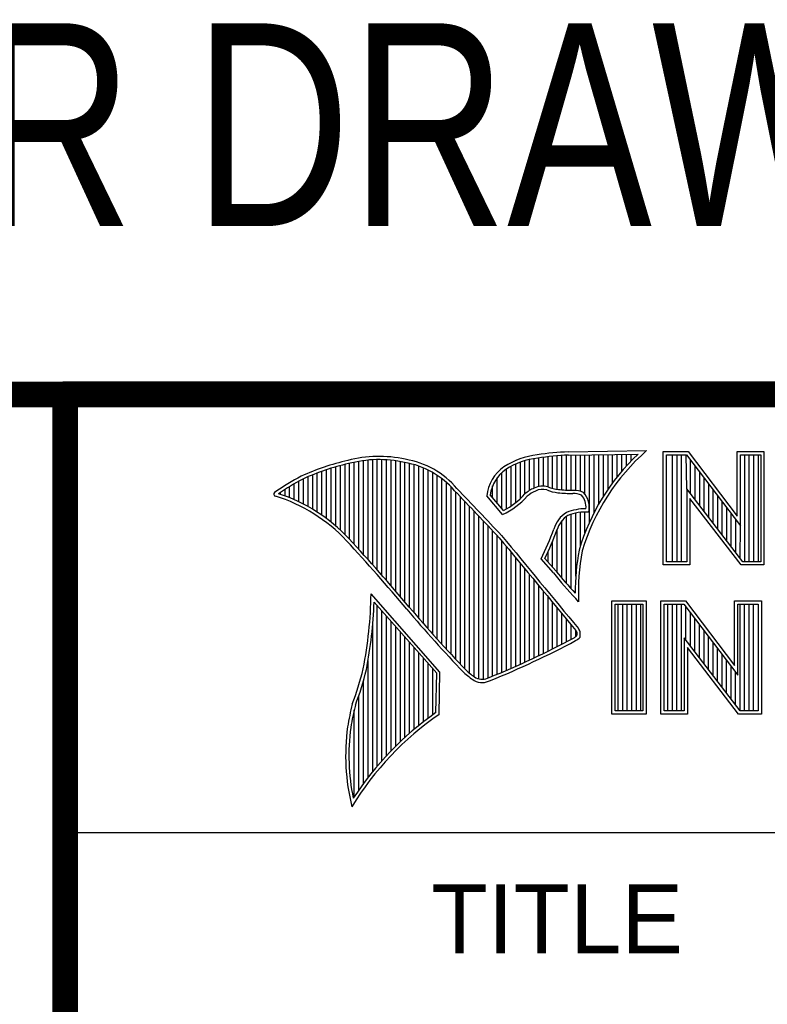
# Model space of a CAD drawing. Header units: inches. Extents: x 0.2 to 16.8, y 0.1 to 10.8.
# Tile 4 of 9: x 13.03 to 13.606, y 1.5 to 2.259. Entities that reach past the tile are written whole.
import ezdxf
from ezdxf.enums import TextEntityAlignment as Align

# ---------------------------------------------------------------- set-up
doc = ezdxf.new("R2010")
doc.units = ezdxf.units.IN
doc.header["$LTSCALE"] = 0.935
doc.header["$MEASUREMENT"] = 0
doc.layers.get('0').update_dxf_attribs({"linetype": 'CONTINUOUS'})
doc.styles.get("Standard").update_dxf_attribs({"font": 'txt', "width": 0.8})

msp = doc.modelspace()

# ---------------------------------------------------------------- linework, layer by layer
at = {"color": 2, "linetype": 'CONTINUOUS'}
for p, q in [((13.06524, 1.96953), (16.74504, 1.96953)), ((13.06524, 1.96953), (13.06524, 0.26053)), ((13.29865, 1.84311), (13.29865, 1.91976)), ((13.30221, 1.83913), (13.30221, 1.92002)), ((13.30576, 1.83512), (13.30576, 1.92013)), ((13.30932, 1.83108), (13.30932, 1.92011)), ((13.31287, 1.82701), (13.31287, 1.91995)), ((13.31643, 1.8229), (13.31643, 1.91964)), ((13.42306, 1.89637), (13.42306, 1.92027)), ((13.42661, 1.89822), (13.42661, 1.92095)), ((13.43017, 1.89946), (13.43017, 1.92144)), ((13.43372, 1.89972), (13.43372, 1.92195)), ((13.43727, 1.89906), (13.43727, 1.9224)), ((13.44083, 1.89795), (13.44083, 1.92278)), ((13.44438, 1.89725), (13.44438, 1.9231)), ((13.44794, 1.89688), (13.44794, 1.92337)), ((13.45149, 1.89664), (13.45149, 1.92357)), ((13.45293, 1.92614), (13.51325, 1.92706)), ((13.453, 1.92364), (13.50667, 1.92446)), ((13.45505, 1.8965), (13.45505, 1.92367)), ((13.4586, 1.89642), (13.4586, 1.92372)), ((13.46216, 1.89573), (13.46216, 1.92378)), ((13.46571, 1.8935), (13.46571, 1.92383)), ((13.46926, 1.87203), (13.46926, 1.92389)), ((13.47282, 1.87938), (13.47282, 1.92394)), ((13.47637, 1.88593), (13.47637, 1.92399)), ((13.47993, 1.89186), (13.47993, 1.92405)), ((13.48348, 1.89728), (13.48348, 1.9241)), ((13.48704, 1.90228), (13.48704, 1.92416)), ((13.49059, 1.90692), (13.49059, 1.92421)), ((13.49415, 1.91125), (13.49415, 1.92427)), ((13.4977, 1.9153), (13.4977, 1.92432)), ((13.50125, 1.9191), (13.50125, 1.92437)), ((13.52607, 1.92627), (13.54513, 1.92627)), ((13.52607, 1.83895), (13.52607, 1.92627)), ((13.5286, 1.92374), (13.54388, 1.92374)), ((13.5286, 1.84148), (13.5286, 1.92374)), ((13.53324, 1.84148), (13.53324, 1.92374)), ((13.53672, 1.84148), (13.53672, 1.92374)), ((13.5402, 1.84148), (13.5402, 1.92374)), ((13.54409, 1.89763), (13.54367, 1.92374)), ((13.54388, 1.92374), (13.58542, 1.86899)), ((13.54513, 1.92627), (13.58289, 1.87651)), ((13.58289, 1.92627), (13.60361, 1.92627)), ((13.58289, 1.87651), (13.58289, 1.92627)), ((13.58542, 1.92374), (13.60109, 1.92374)), ((13.58542, 1.86899), (13.58542, 1.92374)), ((13.58885, 1.84148), (13.58885, 1.92374)), ((13.59233, 1.84148), (13.59233, 1.92374)), ((13.5958, 1.84148), (13.5958, 1.92374)), ((13.59928, 1.84148), (13.59928, 1.92374)), ((13.60109, 1.92374), (13.60109, 1.84148)), ((13.60361, 1.92627), (13.60361, 1.83895)), ((13.26666, 1.87469), (13.26666, 1.91236)), ((13.27022, 1.87195), (13.27022, 1.9135)), ((13.27377, 1.86901), (13.27377, 1.91455)), ((13.27733, 1.86584), (13.27733, 1.91553)), ((13.28088, 1.86243), (13.28088, 1.91642)), ((13.28444, 1.85873), (13.28444, 1.91727)), ((13.28799, 1.85487), (13.28799, 1.91812)), ((13.29154, 1.85098), (13.29154, 1.91881)), ((13.2951, 1.84706), (13.2951, 1.91935)), ((13.31998, 1.81877), (13.31998, 1.91919)), ((13.32353, 1.8146), (13.32353, 1.9186)), ((13.32709, 1.8104), (13.32709, 1.91788)), ((13.33064, 1.80617), (13.33064, 1.91718)), ((13.3342, 1.80197), (13.3342, 1.91628)), ((13.33775, 1.79782), (13.33775, 1.91515)), ((13.34131, 1.79371), (13.34131, 1.91378)), ((13.34486, 1.78966), (13.34486, 1.91216)), ((13.40529, 1.88228), (13.40529, 1.91288)), ((13.40884, 1.88443), (13.40884, 1.91496)), ((13.41239, 1.88698), (13.41239, 1.91671)), ((13.41595, 1.89003), (13.41595, 1.91816)), ((13.4195, 1.89369), (13.4195, 1.91934)), ((13.54715, 1.89365), (13.54715, 1.91943)), ((13.55062, 1.88913), (13.55062, 1.91485)), ((13.24889, 1.8858), (13.24889, 1.90537)), ((13.25245, 1.88389), (13.25245, 1.90695)), ((13.256, 1.88183), (13.256, 1.90844)), ((13.25955, 1.87962), (13.25955, 1.90983)), ((13.26311, 1.87724), (13.26311, 1.91114)), ((13.34841, 1.78565), (13.34841, 1.91026)), ((13.35197, 1.78168), (13.35197, 1.90806)), ((13.35552, 1.77776), (13.35552, 1.90551)), ((13.39818, 1.88658), (13.39818, 1.90616)), ((13.40173, 1.8824), (13.40173, 1.91011)), ((13.5541, 1.88461), (13.5541, 1.91027)), ((13.55757, 1.8801), (13.55757, 1.90569)), ((13.23467, 1.89211), (13.23467, 1.89717)), ((13.23823, 1.89072), (13.23823, 1.89937)), ((13.24178, 1.88921), (13.24178, 1.90148)), ((13.24534, 1.88757), (13.24534, 1.90349)), ((13.35908, 1.77389), (13.35908, 1.90255)), ((13.36263, 1.77005), (13.36263, 1.89912)), ((13.39462, 1.89075), (13.39462, 1.89989)), ((13.58728, 1.84148), (13.54409, 1.89763)), ((13.54409, 1.89763), (13.54409, 1.84148)), ((13.56105, 1.87558), (13.56105, 1.90111)), ((13.23112, 1.89338), (13.23112, 1.89487)), ((13.36619, 1.76626), (13.36619, 1.89522)), ((13.36974, 1.76251), (13.36974, 1.89151)), ((13.40222, 1.87796), (13.39013, 1.89218)), ((13.40289, 1.88104), (13.39274, 1.89296)), ((13.58603, 1.83895), (13.54661, 1.89019)), ((13.54661, 1.89019), (13.54661, 1.83895)), ((13.56452, 1.87106), (13.56452, 1.89653)), ((13.568, 1.86654), (13.568, 1.89195)), ((13.3733, 1.75881), (13.3733, 1.88779)), ((13.37685, 1.75559), (13.37685, 1.88406)), ((13.57147, 1.86202), (13.57147, 1.88737)), ((13.57495, 1.85751), (13.57495, 1.88279)), ((13.3804, 1.75292), (13.3804, 1.88032)), ((13.38396, 1.75121), (13.38396, 1.87658)), ((13.45149, 1.82467), (13.45149, 1.8764)), ((13.45505, 1.82065), (13.45505, 1.87803)), ((13.4586, 1.83026), (13.4586, 1.87896)), ((13.46216, 1.85354), (13.46216, 1.87953)), ((13.46571, 1.8636), (13.46571, 1.87975)), ((13.57843, 1.85299), (13.57843, 1.8782)), ((13.38751, 1.75092), (13.38751, 1.87282)), ((13.39107, 1.7518), (13.39107, 1.86907)), ((13.44438, 1.83308), (13.44438, 1.86652)), ((13.44794, 1.82881), (13.44794, 1.87298)), ((13.5819, 1.84847), (13.5819, 1.87362)), ((13.58538, 1.84395), (13.58542, 1.86899)), ((13.39462, 1.75332), (13.39462, 1.8653)), ((13.39818, 1.75478), (13.39818, 1.86153)), ((13.40173, 1.75627), (13.40173, 1.85744)), ((13.40529, 1.75779), (13.40529, 1.85313)), ((13.44083, 1.83724), (13.44083, 1.85725)), ((13.40884, 1.75933), (13.40884, 1.84883)), ((13.41239, 1.76089), (13.41239, 1.84452)), ((13.44327, 1.83444), (13.4349, 1.84404)), ((13.43727, 1.84132), (13.43727, 1.84907)), ((13.41595, 1.76248), (13.41595, 1.84021)), ((13.44136, 1.83283), (13.43192, 1.84365)), ((13.54661, 1.83895), (13.52607, 1.83895)), ((13.54409, 1.84148), (13.5286, 1.84148)), ((13.60361, 1.83895), (13.58603, 1.83895)), ((13.60109, 1.84148), (13.58728, 1.84148)), ((13.4195, 1.76409), (13.4195, 1.83591)), ((13.42306, 1.76573), (13.42306, 1.83161)), ((13.42661, 1.76739), (13.42661, 1.8273)), ((13.43017, 1.76908), (13.43017, 1.823)), ((13.35405, 1.75643), (13.30096, 1.81676)), ((13.43372, 1.7708), (13.43372, 1.8187)), ((13.43727, 1.77254), (13.43727, 1.8144)), ((13.35153, 1.7555), (13.30329, 1.81033)), ((13.30576, 1.68403), (13.30576, 1.80752)), ((13.44083, 1.77431), (13.44083, 1.8101)), ((13.44438, 1.77611), (13.44438, 1.8058)), ((13.46086, 1.81059), (13.45857, 1.8131)), ((13.48648, 1.81126), (13.51278, 1.81126)), ((13.48648, 1.72404), (13.48648, 1.81126)), ((13.48901, 1.80873), (13.51025, 1.80873)), ((13.48901, 1.72656), (13.48901, 1.80873)), ((13.49139, 1.72656), (13.49139, 1.80873)), ((13.49487, 1.72656), (13.49487, 1.80873)), ((13.49835, 1.72656), (13.49835, 1.80873)), ((13.50182, 1.72656), (13.50182, 1.80873)), ((13.5053, 1.72656), (13.5053, 1.80873)), ((13.50877, 1.72656), (13.50877, 1.80873)), ((13.51025, 1.80873), (13.51025, 1.72656)), ((13.51278, 1.81126), (13.51278, 1.72404)), ((13.52409, 1.81135), (13.54315, 1.81135)), ((13.52409, 1.72404), (13.52409, 1.81135)), ((13.52662, 1.80882), (13.5419, 1.80882)), ((13.52662, 1.72656), (13.52662, 1.80882)), ((13.52962, 1.72656), (13.52962, 1.80882)), ((13.5331, 1.72656), (13.5331, 1.80882)), ((13.53658, 1.72656), (13.53658, 1.80882)), ((13.54005, 1.72656), (13.54005, 1.80882)), ((13.5419, 1.80882), (13.58343, 1.75408)), ((13.54315, 1.81135), (13.58091, 1.76159)), ((13.54353, 1.78086), (13.54353, 1.80667)), ((13.58091, 1.81135), (13.60163, 1.81135)), ((13.58091, 1.76159), (13.58091, 1.81135)), ((13.58343, 1.80882), (13.59911, 1.80882)), ((13.58343, 1.75408), (13.58343, 1.80882)), ((13.58523, 1.72656), (13.58523, 1.80882)), ((13.58871, 1.72656), (13.58871, 1.80882)), ((13.59218, 1.72656), (13.59218, 1.80882)), ((13.59566, 1.72656), (13.59566, 1.80882)), ((13.59911, 1.80882), (13.59911, 1.72656)), ((13.60163, 1.81135), (13.60163, 1.72404)), ((13.30932, 1.68812), (13.30932, 1.80348)), ((13.31287, 1.69203), (13.31287, 1.79944)), ((13.44794, 1.77793), (13.44794, 1.8015)), ((13.547, 1.77634), (13.547, 1.80209)), ((13.30221, 1.67974), (13.30221, 1.79289)), ((13.31643, 1.69577), (13.31643, 1.7954)), ((13.31998, 1.69935), (13.31998, 1.79136)), ((13.45149, 1.77978), (13.45149, 1.7972)), ((13.45505, 1.78166), (13.45505, 1.7929)), ((13.55048, 1.77182), (13.55048, 1.79751)), ((13.55395, 1.76731), (13.55395, 1.79293)), ((13.32353, 1.70279), (13.32353, 1.78732)), ((13.32709, 1.70609), (13.32709, 1.78328)), ((13.4586, 1.78369), (13.4586, 1.7886)), ((13.55743, 1.76279), (13.55743, 1.78835)), ((13.5609, 1.75827), (13.5609, 1.78377)), ((13.33064, 1.70926), (13.33064, 1.77924)), ((13.5853, 1.72656), (13.5421, 1.78271)), ((13.5421, 1.78271), (13.5421, 1.72656)), ((13.56438, 1.75375), (13.56438, 1.77919)), ((13.3342, 1.7123), (13.3342, 1.77521)), ((13.33775, 1.71523), (13.33775, 1.77117)), ((13.58405, 1.72404), (13.54463, 1.77528)), ((13.54463, 1.77528), (13.54463, 1.72404)), ((13.56785, 1.74924), (13.56785, 1.77461)), ((13.57133, 1.74472), (13.57133, 1.77003)), ((13.29865, 1.67524), (13.29865, 1.76538)), ((13.34131, 1.71804), (13.34131, 1.76713)), ((13.34486, 1.72075), (13.34486, 1.76309)), ((13.57481, 1.7402), (13.57481, 1.76545)), ((13.57828, 1.73568), (13.57828, 1.76087)), ((13.34841, 1.72336), (13.34841, 1.75905)), ((13.35097, 1.72517), (13.35153, 1.7555)), ((13.35345, 1.72385), (13.35405, 1.75643)), ((13.58176, 1.73117), (13.58176, 1.75628)), ((13.2951, 1.67051), (13.2951, 1.7497)), ((13.29154, 1.66553), (13.29154, 1.73835)), ((13.28799, 1.66026), (13.28799, 1.7273)), ((13.51278, 1.72404), (13.48648, 1.72404)), ((13.51025, 1.72656), (13.48901, 1.72656)), ((13.54463, 1.72404), (13.52409, 1.72404)), ((13.5421, 1.72656), (13.52662, 1.72656)), ((13.60163, 1.72404), (13.58405, 1.72404)), ((13.59911, 1.72656), (13.5853, 1.72656)), ((13.06532, 1.63288), (16.75003, 1.63288))]:
    msp.add_line(p, q, dxfattribs=at)
at = {"color": 7, "linetype": 'CONTINUOUS', "const_width": 0.02}
for points in [[(11.47181, 1.97017), (16.75, 1.97072)], [(13.06532, 1.97072), (13.06532, 0.25859)]]:
    msp.add_lwpolyline(points, dxfattribs=at)
at = {"color": 2, "linetype": 'CONTINUOUS'}
for centre, radius, start, end in [((13.30696, 1.83024), 0.0924, 77.28123, 105.0674), ((13.30696, 1.83024), 0.0899, 77.23252, 105.10138), ((13.31672, 1.85517), 0.06605, 40.23363, 80.77381), ((13.43544, 1.8654), 0.05875, 96.30074, 123.16833), ((13.43544, 1.8654), 0.05625, 96.24482, 123.12649), ((13.46164, 1.71381), 0.2125, 92.34774, 98.83694), ((13.46164, 1.71381), 0.21, 92.35648, 98.85215), ((13.6217, 1.80282), 0.16742, 133.40156, 163.45729), ((13.6217, 1.80282), 0.16492, 131.11944, 163.41344), ((13.32159, 1.74678), 0.17696, 102.61616, 114.85138), ((13.32159, 1.74678), 0.17445, 102.59854, 114.8293), ((13.31672, 1.85517), 0.06355, 40.16477, 80.84234), ((13.42128, 1.88893), 0.03132, 125.03263, 174.04731), ((13.42128, 1.88893), 0.02882, 125.11271, 171.95579), ((13.34469, 1.72355), 0.20804, 117.93456, 124.56901), ((13.34469, 1.72355), 0.20554, 117.95333, 124.03672), ((9.40027, -1.90184), 5.49306, 43.24574, 43.76673), ((13.43621, 1.87527), 0.02486, 112.91918, 132.2696), ((13.43297, 1.88573), 0.01401, 72.6167, 117.38928), ((13.43297, 1.88573), 0.01151, 72.93864, 117.86399), ((13.4494, 1.93175), 0.03487, 249.44206, 263.13397), ((13.45847, 2.02567), 0.12921, 264.12125, 269.07042), ((13.22745, 1.89354), 0.00155, 121.35241, 265.80295), ((13.1892, 1.77053), 0.12731, 43.16665, 72.57035), ((13.1892, 1.77053), 0.12981, 43.16665, 71.84991), ((9.40027, -1.90184), 5.49056, 43.24659, 43.76754), ((13.37956, 1.92888), 0.05573, 293.99221, 318.44329), ((13.37956, 1.92888), 0.05323, 295.99548, 318.5906), ((13.43621, 1.87527), 0.02236, 112.6635, 131.92934), ((13.4494, 1.93175), 0.03737, 249.55533, 263.16741), ((13.45847, 2.02567), 0.13171, 264.112, 269.10191), ((13.45706, 1.87884), 0.01764, 64.46566, 92.25069), ((13.45706, 1.87884), 0.01514, 66.31988, 92.50203), ((13.45226, 1.88343), 0.01431, 355.29927, 40.45), ((13.45226, 1.88343), 0.01681, 347.11859, 42.40459), ((13.46628, 1.84233), 0.03993, 89.6555, 111.87276), ((13.46381, 1.86004), 0.02298, 122.696, 163.50087), ((13.46381, 1.86004), 0.02048, 123.35042, 163.71723), ((13.46628, 1.84233), 0.03743, 86.37714, 111.50552), ((13.22645, 1.94562), 0.22937, 333.60713, 339.84173), ((12.24514, 0.89858), 1.41493, 39.91549, 42.76646), ((65.65147, 44.96661), 67.738, 219.521915, 219.600266), ((65.65147, 44.96661), 67.7355, 219.521847, 219.600368), ((13.22645, 1.94562), 0.23187, 334.02045, 339.86208), ((12.2454, 0.89881), 1.41208, 39.91497, 42.76606), ((13.63048, 1.81832), 0.17229, 169.23802, 180.37507), ((13.63048, 1.81832), 0.16979, 169.28062, 182.60745), ((13.73386, 2.07061), 0.37696, 219.10944, 223.08928), ((13.73386, 2.07061), 0.37446, 219.10281, 222.59283), ((12.96474, 1.82251), 0.33627, 349.08552, 359.02075), ((12.96474, 1.82251), 0.33877, 349.0755, 357.93971), ((14.0519, 2.41283), 0.94247, 220.04277, 224.00772), ((14.0519, 2.41283), 0.94497, 220.0426, 224.01185), ((13.45093, 1.79431), 0.0131, 299.25537, 311.26656), ((13.45093, 1.79431), 0.0156, 299.17127, 314.80636), ((13.44621, 1.78019), 0.01498, 26.36685, 33.89706), ((13.44509, 1.78607), 0.01457, 353.68959, 3.05291), ((13.44621, 1.78019), 0.01748, 24.6833, 34.32084), ((13.44509, 1.78607), 0.01707, 350.48075, 4.78094), ((13.14464, 2.36485), 0.66065, 291.98682, 298.2489), ((13.14464, 2.36485), 0.66315, 291.99886, 298.25072), ((13.07775, 1.81151), 0.22347, 339.0707, 346.3663), ((13.07775, 1.81151), 0.22597, 339.10894, 346.38136), ((13.41341, 1.8005), 0.06041, 227.09351, 236.92146), ((13.41341, 1.8005), 0.05791, 227.15939, 236.78824), ((13.38665, 1.762), 0.01361, 242.84885, 298.05148), ((13.38665, 1.762), 0.01111, 243.48954, 298.69918), ((13.49561, 1.6793), 0.2156, 165.93567, 170.68559), ((13.49561, 1.6793), 0.2131, 165.97576, 170.67578), ((13.48781, 1.52939), 0.23636, 124.64296, 148.55647), ((13.48781, 1.52939), 0.23886, 124.95107, 147.09813), ((13.44694, 1.69217), 0.16556, 172.35618, 193.79577), ((13.44694, 1.69217), 0.16306, 172.36898, 191.68679)]:
    msp.add_arc(centre, radius, start, end, dxfattribs=at)

# ---------------------------------------------------------------- texts
at = {"color": 7, "linetype": 'CONTINUOUS', "width": 0.8}
msp.add_text('CUSTOMER DRAWING', height=0.15625, dxfattribs=at).set_placement((13.06681, 2.10012), align=Align.CENTER)
at = {"color": 2, "linetype": 'CONTINUOUS'}
msp.add_text('TITLE', height=0.053254, dxfattribs=at).set_placement((13.34735, 1.5397))

doc.saveas('drawing.dxf')
